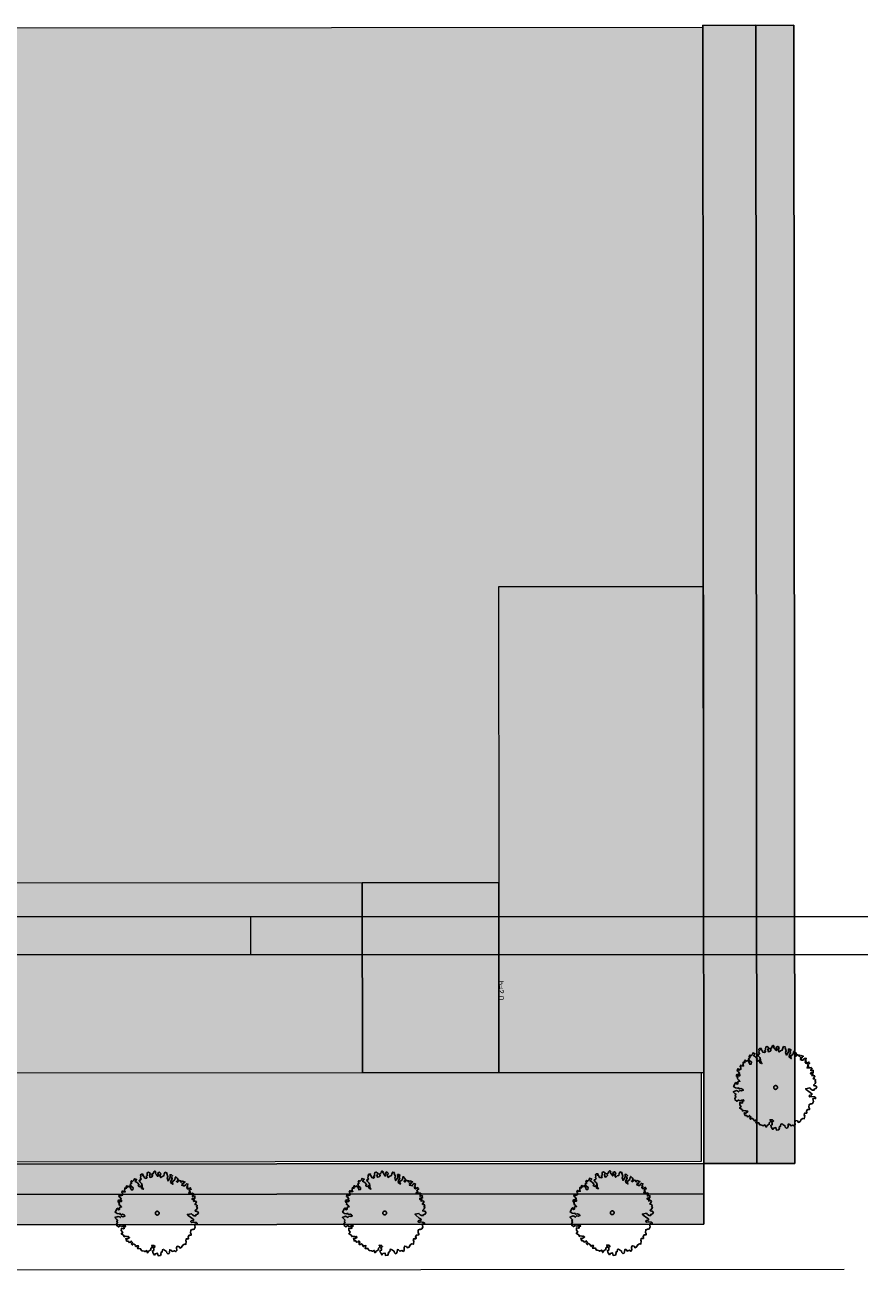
# Model space of a CAD drawing. Header units: metres. Extents: x -5203299 to 2078834, y 245743 to 5816291.
# Tile 242 of 256: x 366553 to 366608, y 5814308 to 5814392. Entities that reach past the tile are written whole.
import ezdxf

# ---------------------------------------------------------------- set-up
doc = ezdxf.new("R2010")
doc.units = ezdxf.units.M
doc.header["$LTSCALE"] = 0.5
doc.linetypes.add('ISO-02 Strichlinie', pattern=[3.81, 3.048, -0.762])
for name, color, linetype, lineweight in [('02.00_Gebäude-Dachlinien Neubau etc', 7, 'Continuous', 9), ('02.02_Nutzung. Gebäude-Wohnen. Gewerbe im EG', 7, 'Continuous', 9), ('02.02_Nutzung. Gebäude-Wohnen. Neubau (Geschosswohnen)', 7, 'Continuous', 9), ('03.10_Nutzung. Baufeld-Wohnen', 7, 'Continuous', 9), ('70 -74 Zeichnungsblatt- 4 Plankopf Linie', 7, 'Continuous', 13), ('99.02_Vermesserplan-Höhenpunkt EIF', 7, 'Continuous', 18), ('99.04_Erschließung_VP-S-Borde-Kantenstein', 7, 'Continuous', 25), ('Keine', 7, 'Continuous', 9)]:
    doc.layers.add(name, color=color, linetype=linetype, lineweight=lineweight)
for name, color, linetype, lineweight, true_color in [('99.04_1.BA Verkehrsanlagen-Achse', 1, 'Continuous', 20, 0xff0000), ('99.04_Erschließung_VP-KRA_S-LP-Krampnitz 1.BA$0$S-Achse', 1, 'Continuous', 20, 0xff0000), ('99.04_Erschließung_VP-S-Achse', 1, 'Continuous', 20, 0xff0000), ('99.04_Erschließung_VP-S-Farben-Gehweg-Betonsteinpflaster', 7, 'Continuous', 25, 0xffd6a8), ('99.04_Erschließung_VP-S-Farben-Grünflächen', 7, 'Continuous', 25, 0xc2e687), ('99.04_Erschließung_VP-S-Farben-Regengarten', 7, 'Continuous', 25, 0x60d2fb), ('S-Baum', 7, 'Continuous', 25, 0x4c994c)]:
    doc.layers.add(name, color=color, linetype=linetype, lineweight=lineweight, true_color=true_color)
doc.styles.add('Arial', font='arial.ttf')

# ---------------------------------------------------------------- blocks, each defined once
blk = doc.blocks.new('Gruppe-415')
at = {"layer": 'S-Baum', "flags": 128}
blk.add_lwpolyline([(12.428, 116.145), (12.36, 116.148), (12.282, 116.17), (12.283, 116.218), (12.374, 116.303), (12.417, 116.417), (12.37, 116.439), (12.372, 116.487), (12.41, 116.545), (12.336, 116.607), (12.256, 116.598), (12.269, 116.637), (12.341, 116.743), (12.351, 116.81), (12.264, 116.833), (12.167, 116.808), (12.228, 116.913), (12.084, 116.927), (12.075, 117.006), (12.175, 117.023), (12.251, 117.02), (12.246, 117.128), (12.267, 117.155), (12.18, 117.178), (12.099, 117.133), (12.102, 117.209), (12.184, 117.285), (12.106, 117.347), (12.027, 117.33), (11.95, 117.333), (11.851, 117.325), (11.873, 117.395), (11.953, 117.429), (11.877, 117.502), (11.948, 117.588), (12.016, 117.614), (11.961, 117.644), (11.963, 117.712), (11.874, 117.666), (11.785, 117.621), (11.717, 117.711), (11.797, 117.748), (11.73, 117.779), (11.773, 117.865), (11.796, 117.952), (11.709, 117.975), (11.627, 117.91), (11.585, 117.832), (11.497, 117.835), (11.391, 117.878), (11.472, 117.915), (11.395, 117.997), (11.514, 117.993), (11.545, 118.068), (11.605, 118.086), (11.499, 118.121), (11.429, 118.151), (11.37, 118.094), (11.311, 118.087), (11.342, 118.163), (11.246, 118.177), (11.186, 118.179), (11.145, 118.121), (11.095, 118.075), (11.037, 118.125), (11.099, 118.182), (11.14, 118.24), (11.076, 118.339), (10.991, 118.429), (10.959, 118.391), (10.934, 118.236), (10.843, 118.16), (10.754, 118.106), (10.807, 117.937), (10.656, 118.05), (10.689, 118.196), (10.76, 118.301), (10.708, 118.43), (10.787, 118.496), (10.701, 118.566), (10.614, 118.569), (10.63, 118.453), (10.606, 118.335), (10.484, 118.163), (10.431, 118.341), (10.474, 118.438), (10.401, 118.644), (10.414, 118.692), (10.297, 118.727), (10.236, 118.622), (10.212, 118.495), (10.103, 118.459), (10.002, 118.375), (9.946, 118.476), (10.003, 118.658), (9.918, 118.74), (9.817, 118.684), (9.862, 118.586), (9.809, 118.461), (9.707, 118.609), (9.641, 118.681), (9.672, 118.748), (9.606, 118.81), (9.527, 118.733), (9.513, 118.646), (9.395, 118.591), (9.48, 118.509), (9.397, 118.415), (9.3, 118.39), (9.258, 118.544), (9.255, 118.547), (9.328, 118.641), (9.204, 118.733), (9.115, 118.699), (9.1, 118.592), (9.109, 118.504), (9.036, 118.456), (9.105, 118.405), (9.052, 118.328), (8.928, 118.363), (8.873, 118.493), (8.795, 118.523), (8.837, 118.601), (8.721, 118.594), (8.669, 118.548), (8.685, 118.448), (8.662, 118.361), (8.71, 118.263), (8.657, 118.217), (8.581, 118.208), (8.634, 118.099), (8.738, 117.999), (8.784, 117.851), (8.788, 117.723), (8.863, 117.613), (8.738, 117.665), (8.704, 117.833), (8.623, 117.777), (8.509, 117.84), (8.579, 117.906), (8.448, 118.046), (8.315, 118.13), (8.415, 118.253), (8.261, 118.307), (8.238, 118.211), (8.136, 118.116), (8.081, 118.166), (8.027, 118.06), (8.095, 118.001), (7.994, 117.945), (8.049, 117.808), (8.182, 117.704), (8.169, 117.577), (8.061, 117.561), (8.033, 117.669), (7.923, 117.832), (7.861, 117.763), (7.775, 117.825), (7.727, 117.807), (7.762, 117.679), (7.702, 117.672), (7.635, 117.703), (7.633, 117.635), (7.63, 117.556), (7.589, 117.52), (7.675, 117.45), (7.547, 117.434), (7.481, 117.504), (7.43, 117.399), (7.476, 117.357), (7.483, 117.23), (7.343, 117.175), (7.357, 117.245), (7.286, 117.265), (7.245, 117.122), (7.311, 117.08), (7.395, 116.97), (7.334, 116.924), (7.42, 116.87), (7.409, 116.794), (7.29, 116.798), (7.246, 116.907), (7.185, 116.849), (7.193, 116.761), (7.279, 116.699), (7.247, 116.613), (7.333, 116.542), (7.417, 116.431), (7.389, 116.444), (7.289, 116.416), (7.284, 116.28), (7.204, 116.243), (7.226, 116.311), (7.16, 116.361), (7.119, 116.334), (6.995, 116.095), (7.119, 116.003), (7.254, 115.987), (7.315, 116.016), (7.369, 115.935), (7.488, 115.959), (7.583, 115.919), (7.64, 115.847), (7.531, 115.802), (7.416, 115.834), (7.334, 115.741), (7.276, 115.783), (7.189, 115.825), (6.983, 115.742), (7.076, 115.642), (7.161, 115.56), (7.102, 115.494), (7.156, 115.425), (7.076, 115.311), (7.101, 115.211), (7.214, 115.128), (7.324, 115.204), (7.43, 115.152), (7.55, 115.196), (7.639, 115.221), (7.685, 115.163), (7.547, 115.1), (7.604, 115.039), (7.533, 115.01), (7.409, 115.034), (7.404, 114.898), (7.496, 114.76), (7.397, 114.684), (7.483, 114.621), (7.558, 114.582), (7.594, 114.482), (7.654, 114.508), (7.781, 114.487), (7.848, 114.473), (7.878, 114.5), (7.944, 114.442), (7.793, 114.328), (7.706, 114.37), (7.751, 114.194), (7.867, 114.19), (7.912, 114.1), (8.021, 114.125), (8.054, 114.192), (8.139, 114.101), (8.067, 114.007), (8.067, 113.996), (8.142, 113.937), (8.212, 114.011), (8.328, 113.931), (8.315, 113.872), (8.373, 113.822), (8.403, 113.877), (8.53, 113.884), (8.476, 113.699), (8.572, 113.696), (8.671, 113.693), (8.689, 113.635), (8.726, 113.575), (8.774, 113.562), (8.929, 113.528), (8.947, 113.499), (8.968, 113.519), (9.077, 113.571), (9.102, 113.463), (9.14, 113.414), (9.203, 113.519), (9.353, 113.613), (9.356, 113.709), (9.468, 113.833), (9.4, 113.903), (9.558, 113.897), (9.632, 113.827), (9.493, 113.733), (9.551, 113.694), (9.547, 113.575), (9.458, 113.539), (9.472, 113.442), (9.51, 113.401), (9.585, 113.271), (9.647, 113.357), (9.793, 113.392), (9.827, 113.223), (9.983, 113.249), (10.027, 113.375), (10.01, 113.444), (10.099, 113.48), (10.123, 113.624), (10.192, 113.641), (10.25, 113.6), (10.383, 113.507), (10.411, 113.41), (10.476, 113.349), (10.557, 113.377), (10.588, 113.464), (10.602, 113.619), (10.68, 113.605), (10.765, 113.514), (10.902, 113.56), (10.999, 113.498), (11.062, 113.583), (11.048, 113.751), (11.088, 113.857), (11.206, 113.833), (11.279, 113.732), (11.38, 113.788), (11.453, 113.932), (11.563, 113.996), (11.661, 113.973), (11.688, 114.187), (11.649, 114.197), (11.682, 114.343), (11.741, 114.341), (11.817, 114.33), (11.838, 114.358), (11.838, 114.366), (11.805, 114.475), (11.877, 114.591), (11.913, 114.579), (12.013, 114.587), (12.015, 114.646), (11.97, 114.744), (11.984, 114.918), (12.015, 114.917), (12.085, 114.963), (12.133, 114.953), (12.213, 114.979), (12.274, 115.104), (12.232, 115.292), (12.341, 115.336), (12.399, 115.286), (12.402, 115.374), (12.335, 115.416), (12.158, 115.442), (12.021, 115.415), (11.975, 115.476), (12.017, 115.534), (12.153, 115.549), (12.164, 115.625), (12.042, 115.697), (11.813, 115.883), (11.756, 115.953), (12.021, 116.001), (12.098, 115.922), (12.203, 115.859), (12.319, 115.866), (12.313, 115.923), (12.313, 115.923), (12.43, 115.967), (12.482, 116.064)], close=True, dxfattribs=at)
at = {"layer": 'S-Baum'}
blk.add_rational_spline([(9.739, 115.914), (9.501, 115.978), (9.565, 116.216), (9.803, 116.152), (10.041, 116.089), (9.977, 115.851), (9.739, 115.914)], [1, 0.333333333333, 0.333333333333, 1, 0.333333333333, 0.333333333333, 1], degree=3, knots=[0, 0, 0, 0, 0.5, 0.5, 0.5, 1, 1, 1, 1], dxfattribs=at)
blk = doc.blocks.new('Gruppe-422')
at = {"layer": 'S-Baum', "flags": 128}
blk.add_lwpolyline([(1.656, 107.886), (1.588, 107.889), (1.51, 107.911), (1.511, 107.959), (1.602, 108.044), (1.645, 108.158), (1.598, 108.18), (1.6, 108.228), (1.638, 108.286), (1.564, 108.348), (1.485, 108.339), (1.497, 108.378), (1.569, 108.483), (1.58, 108.551), (1.493, 108.574), (1.395, 108.549), (1.456, 108.654), (1.312, 108.668), (1.303, 108.747), (1.403, 108.764), (1.479, 108.761), (1.474, 108.869), (1.495, 108.896), (1.408, 108.919), (1.327, 108.874), (1.33, 108.95), (1.412, 109.026), (1.335, 109.088), (1.255, 109.071), (1.178, 109.074), (1.079, 109.066), (1.101, 109.136), (1.182, 109.17), (1.105, 109.243), (1.176, 109.329), (1.244, 109.355), (1.189, 109.385), (1.191, 109.453), (1.102, 109.407), (1.013, 109.362), (0.945, 109.452), (1.025, 109.489), (0.959, 109.52), (1.001, 109.606), (1.024, 109.693), (0.937, 109.716), (0.855, 109.651), (0.813, 109.573), (0.726, 109.576), (0.619, 109.619), (0.7, 109.656), (0.623, 109.738), (0.742, 109.734), (0.773, 109.809), (0.833, 109.827), (0.727, 109.862), (0.657, 109.892), (0.598, 109.835), (0.539, 109.828), (0.57, 109.904), (0.474, 109.918), (0.415, 109.92), (0.373, 109.862), (0.323, 109.816), (0.266, 109.866), (0.327, 109.923), (0.369, 109.981), (0.304, 110.08), (0.219, 110.17), (0.187, 110.132), (0.162, 109.977), (0.071, 109.901), (-0.018, 109.847), (0.036, 109.678), (-0.116, 109.791), (-0.083, 109.937), (-0.011, 110.042), (-0.064, 110.171), (0.015, 110.236), (-0.07, 110.307), (-0.158, 110.31), (-0.142, 110.194), (-0.166, 110.076), (-0.288, 109.904), (-0.341, 110.082), (-0.298, 110.179), (-0.371, 110.385), (-0.358, 110.433), (-0.475, 110.468), (-0.536, 110.363), (-0.56, 110.236), (-0.668, 110.2), (-0.77, 110.116), (-0.826, 110.217), (-0.769, 110.399), (-0.854, 110.481), (-0.955, 110.425), (-0.91, 110.327), (-0.963, 110.202), (-1.065, 110.349), (-1.131, 110.422), (-1.1, 110.489), (-1.166, 110.551), (-1.245, 110.474), (-1.259, 110.387), (-1.377, 110.332), (-1.292, 110.25), (-1.375, 110.156), (-1.472, 110.131), (-1.514, 110.285), (-1.517, 110.288), (-1.443, 110.382), (-1.568, 110.474), (-1.657, 110.44), (-1.671, 110.333), (-1.663, 110.245), (-1.736, 110.197), (-1.666, 110.146), (-1.72, 110.069), (-1.843, 110.104), (-1.898, 110.233), (-1.977, 110.264), (-1.934, 110.342), (-2.051, 110.335), (-2.103, 110.289), (-2.087, 110.189), (-2.11, 110.102), (-2.062, 110.004), (-2.114, 109.958), (-2.191, 109.949), (-2.138, 109.84), (-2.034, 109.74), (-1.988, 109.591), (-1.984, 109.464), (-1.908, 109.354), (-2.034, 109.406), (-2.068, 109.574), (-2.149, 109.518), (-2.263, 109.581), (-2.193, 109.647), (-2.324, 109.787), (-2.457, 109.87), (-2.357, 109.994), (-2.51, 110.048), (-2.533, 109.952), (-2.636, 109.857), (-2.691, 109.907), (-2.745, 109.801), (-2.676, 109.742), (-2.777, 109.686), (-2.723, 109.548), (-2.59, 109.445), (-2.603, 109.318), (-2.711, 109.302), (-2.739, 109.41), (-2.849, 109.573), (-2.911, 109.504), (-2.997, 109.566), (-3.045, 109.548), (-3.01, 109.42), (-3.07, 109.413), (-3.137, 109.444), (-3.139, 109.376), (-3.142, 109.297), (-3.182, 109.261), (-3.097, 109.191), (-3.225, 109.175), (-3.291, 109.245), (-3.342, 109.139), (-3.295, 109.098), (-3.289, 108.971), (-3.429, 108.916), (-3.415, 108.986), (-3.485, 109.006), (-3.527, 108.863), (-3.461, 108.821), (-3.377, 108.711), (-3.438, 108.665), (-3.352, 108.611), (-3.363, 108.535), (-3.481, 108.539), (-3.526, 108.648), (-3.587, 108.59), (-3.579, 108.502), (-3.493, 108.44), (-3.525, 108.353), (-3.439, 108.283), (-3.355, 108.172), (-3.383, 108.185), (-3.483, 108.157), (-3.488, 108.021), (-3.568, 107.984), (-3.546, 108.051), (-3.612, 108.102), (-3.653, 108.075), (-3.777, 107.836), (-3.653, 107.744), (-3.517, 107.728), (-3.457, 107.757), (-3.403, 107.676), (-3.283, 107.7), (-3.189, 107.66), (-3.132, 107.588), (-3.241, 107.543), (-3.356, 107.575), (-3.438, 107.482), (-3.496, 107.524), (-3.582, 107.566), (-3.789, 107.483), (-3.696, 107.383), (-3.611, 107.301), (-3.67, 107.235), (-3.616, 107.166), (-3.696, 107.052), (-3.671, 106.952), (-3.558, 106.869), (-3.448, 106.945), (-3.342, 106.893), (-3.222, 106.937), (-3.133, 106.962), (-3.087, 106.904), (-3.225, 106.841), (-3.168, 106.78), (-3.239, 106.751), (-3.363, 106.775), (-3.368, 106.639), (-3.276, 106.5), (-3.375, 106.425), (-3.289, 106.362), (-3.214, 106.323), (-3.178, 106.223), (-3.118, 106.249), (-2.991, 106.228), (-2.923, 106.214), (-2.894, 106.241), (-2.828, 106.183), (-2.979, 106.069), (-3.066, 106.111), (-3.021, 105.934), (-2.905, 105.931), (-2.86, 105.841), (-2.751, 105.866), (-2.718, 105.933), (-2.633, 105.842), (-2.704, 105.748), (-2.705, 105.737), (-2.63, 105.678), (-2.56, 105.752), (-2.444, 105.672), (-2.457, 105.613), (-2.399, 105.563), (-2.369, 105.618), (-2.242, 105.625), (-2.296, 105.44), (-2.2, 105.437), (-2.101, 105.434), (-2.083, 105.376), (-2.045, 105.316), (-1.998, 105.303), (-1.843, 105.269), (-1.824, 105.24), (-1.804, 105.259), (-1.695, 105.312), (-1.67, 105.204), (-1.632, 105.155), (-1.569, 105.26), (-1.419, 105.354), (-1.415, 105.45), (-1.304, 105.574), (-1.372, 105.644), (-1.214, 105.638), (-1.14, 105.568), (-1.279, 105.474), (-1.221, 105.435), (-1.225, 105.316), (-1.314, 105.28), (-1.3, 105.183), (-1.262, 105.142), (-1.187, 105.012), (-1.124, 105.098), (-0.979, 105.132), (-0.945, 104.964), (-0.788, 104.99), (-0.745, 105.116), (-0.762, 105.185), (-0.673, 105.221), (-0.648, 105.365), (-0.58, 105.382), (-0.522, 105.34), (-0.389, 105.248), (-0.361, 105.151), (-0.295, 105.089), (-0.215, 105.118), (-0.184, 105.205), (-0.17, 105.36), (-0.092, 105.346), (-0.007, 105.255), (0.131, 105.301), (0.228, 105.239), (0.29, 105.324), (0.276, 105.492), (0.316, 105.598), (0.434, 105.574), (0.507, 105.472), (0.608, 105.528), (0.681, 105.673), (0.791, 105.737), (0.889, 105.714), (0.916, 105.928), (0.877, 105.938), (0.91, 106.084), (0.969, 106.082), (1.045, 106.071), (1.066, 106.099), (1.066, 106.107), (1.033, 106.216), (1.105, 106.332), (1.142, 106.32), (1.241, 106.327), (1.243, 106.387), (1.198, 106.485), (1.213, 106.659), (1.244, 106.658), (1.313, 106.704), (1.361, 106.694), (1.441, 106.72), (1.502, 106.845), (1.46, 107.033), (1.569, 107.077), (1.627, 107.027), (1.63, 107.115), (1.563, 107.157), (1.386, 107.183), (1.249, 107.156), (1.203, 107.217), (1.245, 107.275), (1.381, 107.29), (1.392, 107.366), (1.27, 107.438), (1.041, 107.624), (0.984, 107.694), (1.249, 107.742), (1.326, 107.663), (1.431, 107.6), (1.548, 107.607), (1.541, 107.664), (1.541, 107.664), (1.658, 107.708), (1.71, 107.805)], close=True, dxfattribs=at)
at = {"layer": 'S-Baum'}
blk.add_rational_spline([(-1.033, 107.655), (-1.271, 107.719), (-1.207, 107.957), (-0.969, 107.893), (-0.731, 107.83), (-0.795, 107.592), (-1.033, 107.655)], [1, 0.333333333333, 0.333333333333, 1, 0.333333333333, 0.333333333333, 1], degree=3, knots=[0, 0, 0, 0, 0.5, 0.5, 0.5, 1, 1, 1, 1], dxfattribs=at)
blk = doc.blocks.new('Gruppe-423')
at = {"layer": 'S-Baum', "flags": 128}
blk.add_lwpolyline([(-13.344, 107.874), (-13.412, 107.876), (-13.49, 107.899), (-13.489, 107.947), (-13.398, 108.031), (-13.355, 108.146), (-13.402, 108.167), (-13.4, 108.215), (-13.362, 108.273), (-13.436, 108.335), (-13.515, 108.327), (-13.503, 108.366), (-13.431, 108.471), (-13.42, 108.538), (-13.507, 108.561), (-13.605, 108.536), (-13.544, 108.642), (-13.688, 108.655), (-13.697, 108.735), (-13.597, 108.751), (-13.521, 108.748), (-13.526, 108.856), (-13.505, 108.884), (-13.592, 108.906), (-13.673, 108.861), (-13.67, 108.937), (-13.588, 109.014), (-13.665, 109.076), (-13.745, 109.059), (-13.822, 109.061), (-13.921, 109.053), (-13.899, 109.123), (-13.818, 109.157), (-13.895, 109.231), (-13.824, 109.316), (-13.756, 109.342), (-13.811, 109.372), (-13.809, 109.44), (-13.898, 109.395), (-13.987, 109.35), (-14.055, 109.44), (-13.975, 109.477), (-14.041, 109.507), (-13.999, 109.593), (-13.976, 109.68), (-14.063, 109.703), (-14.145, 109.638), (-14.187, 109.56), (-14.274, 109.563), (-14.381, 109.606), (-14.3, 109.643), (-14.376, 109.725), (-14.258, 109.721), (-14.227, 109.796), (-14.167, 109.814), (-14.273, 109.849), (-14.343, 109.88), (-14.402, 109.822), (-14.461, 109.816), (-14.43, 109.891), (-14.526, 109.906), (-14.585, 109.908), (-14.627, 109.85), (-14.677, 109.803), (-14.734, 109.853), (-14.673, 109.911), (-14.631, 109.969), (-14.696, 110.067), (-14.781, 110.158), (-14.813, 110.119), (-14.838, 109.964), (-14.929, 109.888), (-15.018, 109.835), (-14.964, 109.666), (-15.116, 109.778), (-15.083, 109.924), (-15.011, 110.03), (-15.064, 110.159), (-14.985, 110.224), (-15.07, 110.295), (-15.158, 110.298), (-15.142, 110.181), (-15.166, 110.063), (-15.288, 109.892), (-15.341, 110.069), (-15.298, 110.167), (-15.371, 110.373), (-15.358, 110.42), (-15.475, 110.456), (-15.536, 110.35), (-15.56, 110.224), (-15.668, 110.188), (-15.77, 110.103), (-15.826, 110.204), (-15.769, 110.386), (-15.854, 110.468), (-15.955, 110.412), (-15.91, 110.315), (-15.963, 110.189), (-16.065, 110.337), (-16.131, 110.41), (-16.1, 110.477), (-16.166, 110.538), (-16.245, 110.462), (-16.259, 110.375), (-16.377, 110.319), (-16.292, 110.237), (-16.375, 110.144), (-16.472, 110.119), (-16.514, 110.272), (-16.517, 110.276), (-16.443, 110.37), (-16.568, 110.461), (-16.657, 110.428), (-16.671, 110.321), (-16.663, 110.233), (-16.736, 110.184), (-16.666, 110.134), (-16.72, 110.056), (-16.843, 110.092), (-16.898, 110.221), (-16.977, 110.252), (-16.934, 110.33), (-17.051, 110.322), (-17.103, 110.276), (-17.087, 110.176), (-17.11, 110.089), (-17.062, 109.992), (-17.114, 109.945), (-17.191, 109.937), (-17.138, 109.827), (-17.034, 109.728), (-16.988, 109.579), (-16.984, 109.451), (-16.908, 109.341), (-17.034, 109.394), (-17.068, 109.562), (-17.149, 109.505), (-17.263, 109.568), (-17.193, 109.634), (-17.324, 109.774), (-17.457, 109.858), (-17.357, 109.982), (-17.51, 110.035), (-17.533, 109.94), (-17.636, 109.844), (-17.691, 109.894), (-17.745, 109.788), (-17.676, 109.73), (-17.777, 109.674), (-17.723, 109.536), (-17.59, 109.432), (-17.603, 109.305), (-17.711, 109.289), (-17.739, 109.398), (-17.849, 109.56), (-17.911, 109.491), (-17.997, 109.554), (-18.045, 109.536), (-18.01, 109.407), (-18.07, 109.401), (-18.137, 109.431), (-18.139, 109.363), (-18.142, 109.284), (-18.182, 109.249), (-18.097, 109.178), (-18.225, 109.162), (-18.291, 109.233), (-18.342, 109.127), (-18.295, 109.086), (-18.288, 108.958), (-18.429, 108.903), (-18.415, 108.974), (-18.485, 108.993), (-18.527, 108.85), (-18.461, 108.808), (-18.377, 108.698), (-18.438, 108.652), (-18.352, 108.598), (-18.363, 108.522), (-18.481, 108.526), (-18.526, 108.635), (-18.587, 108.578), (-18.579, 108.49), (-18.493, 108.428), (-18.525, 108.341), (-18.439, 108.27), (-18.355, 108.16), (-18.383, 108.172), (-18.483, 108.144), (-18.488, 108.009), (-18.568, 107.972), (-18.546, 108.039), (-18.612, 108.089), (-18.653, 108.062), (-18.777, 107.823), (-18.653, 107.731), (-18.517, 107.715), (-18.457, 107.744), (-18.403, 107.663), (-18.283, 107.688), (-18.189, 107.648), (-18.132, 107.575), (-18.241, 107.531), (-18.356, 107.563), (-18.438, 107.469), (-18.496, 107.511), (-18.582, 107.554), (-18.789, 107.47), (-18.696, 107.371), (-18.611, 107.289), (-18.67, 107.223), (-18.616, 107.153), (-18.696, 107.04), (-18.671, 106.94), (-18.558, 106.857), (-18.448, 106.932), (-18.342, 106.881), (-18.222, 106.925), (-18.133, 106.95), (-18.087, 106.892), (-18.225, 106.828), (-18.168, 106.767), (-18.239, 106.738), (-18.363, 106.762), (-18.368, 106.627), (-18.276, 106.488), (-18.375, 106.412), (-18.289, 106.35), (-18.214, 106.31), (-18.178, 106.21), (-18.118, 106.236), (-17.991, 106.215), (-17.923, 106.201), (-17.894, 106.229), (-17.828, 106.17), (-17.979, 106.056), (-18.066, 106.099), (-18.021, 105.922), (-17.905, 105.918), (-17.86, 105.829), (-17.751, 105.853), (-17.718, 105.92), (-17.633, 105.83), (-17.704, 105.736), (-17.705, 105.724), (-17.63, 105.665), (-17.56, 105.739), (-17.444, 105.659), (-17.457, 105.6), (-17.399, 105.55), (-17.369, 105.606), (-17.242, 105.613), (-17.296, 105.428), (-17.2, 105.424), (-17.101, 105.421), (-17.083, 105.364), (-17.045, 105.303), (-16.998, 105.29), (-16.843, 105.257), (-16.824, 105.228), (-16.804, 105.247), (-16.695, 105.3), (-16.67, 105.191), (-16.632, 105.142), (-16.569, 105.247), (-16.419, 105.341), (-16.415, 105.437), (-16.304, 105.561), (-16.372, 105.631), (-16.214, 105.626), (-16.14, 105.555), (-16.279, 105.461), (-16.221, 105.422), (-16.225, 105.304), (-16.314, 105.267), (-16.3, 105.17), (-16.262, 105.129), (-16.187, 105), (-16.124, 105.085), (-15.979, 105.12), (-15.945, 104.952), (-15.788, 104.978), (-15.745, 105.103), (-15.762, 105.172), (-15.673, 105.209), (-15.648, 105.352), (-15.58, 105.369), (-15.522, 105.328), (-15.389, 105.236), (-15.361, 105.139), (-15.295, 105.077), (-15.215, 105.105), (-15.184, 105.192), (-15.17, 105.347), (-15.092, 105.333), (-15.007, 105.243), (-14.869, 105.289), (-14.772, 105.226), (-14.71, 105.312), (-14.724, 105.479), (-14.684, 105.585), (-14.566, 105.561), (-14.493, 105.46), (-14.392, 105.516), (-14.319, 105.661), (-14.209, 105.725), (-14.111, 105.702), (-14.084, 105.916), (-14.123, 105.925), (-14.09, 106.071), (-14.031, 106.069), (-13.955, 106.058), (-13.934, 106.086), (-13.934, 106.094), (-13.967, 106.203), (-13.895, 106.319), (-13.858, 106.307), (-13.759, 106.315), (-13.757, 106.374), (-13.802, 106.472), (-13.787, 106.647), (-13.756, 106.646), (-13.687, 106.692), (-13.639, 106.681), (-13.559, 106.707), (-13.498, 106.832), (-13.54, 107.02), (-13.431, 107.065), (-13.373, 107.015), (-13.37, 107.102), (-13.437, 107.144), (-13.614, 107.17), (-13.751, 107.144), (-13.797, 107.205), (-13.755, 107.263), (-13.619, 107.278), (-13.608, 107.354), (-13.73, 107.426), (-13.959, 107.612), (-14.016, 107.682), (-13.751, 107.729), (-13.674, 107.65), (-13.569, 107.587), (-13.452, 107.595), (-13.459, 107.651), (-13.459, 107.651), (-13.342, 107.695), (-13.29, 107.793)], close=True, dxfattribs=at)
at = {"layer": 'S-Baum'}
blk.add_rational_spline([(-16.033, 107.643), (-16.271, 107.707), (-16.207, 107.944), (-15.969, 107.881), (-15.731, 107.817), (-15.795, 107.579), (-16.033, 107.643)], [1, 0.333333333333, 0.333333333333, 1, 0.333333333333, 0.333333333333, 1], degree=3, knots=[0, 0, 0, 0, 0.5, 0.5, 0.5, 1, 1, 1, 1], dxfattribs=at)
blk = doc.blocks.new('Gruppe-424')
at = {"layer": 'S-Baum', "flags": 128}
blk.add_lwpolyline([(-28.344, 107.861), (-28.412, 107.864), (-28.49, 107.886), (-28.489, 107.934), (-28.398, 108.019), (-28.355, 108.133), (-28.402, 108.155), (-28.4, 108.203), (-28.362, 108.261), (-28.436, 108.323), (-28.515, 108.314), (-28.503, 108.353), (-28.431, 108.458), (-28.42, 108.526), (-28.507, 108.549), (-28.605, 108.524), (-28.544, 108.629), (-28.688, 108.642), (-28.697, 108.722), (-28.597, 108.738), (-28.521, 108.736), (-28.526, 108.843), (-28.505, 108.871), (-28.592, 108.894), (-28.673, 108.848), (-28.67, 108.925), (-28.588, 109.001), (-28.665, 109.063), (-28.745, 109.046), (-28.822, 109.049), (-28.921, 109.041), (-28.899, 109.111), (-28.818, 109.145), (-28.895, 109.218), (-28.824, 109.303), (-28.755, 109.329), (-28.811, 109.36), (-28.809, 109.427), (-28.898, 109.382), (-28.987, 109.337), (-29.055, 109.427), (-28.975, 109.464), (-29.041, 109.495), (-28.999, 109.581), (-28.976, 109.668), (-29.063, 109.691), (-29.145, 109.625), (-29.187, 109.548), (-29.274, 109.551), (-29.381, 109.594), (-29.3, 109.631), (-29.376, 109.713), (-29.258, 109.709), (-29.227, 109.784), (-29.167, 109.802), (-29.273, 109.836), (-29.343, 109.867), (-29.402, 109.81), (-29.461, 109.803), (-29.43, 109.878), (-29.526, 109.893), (-29.585, 109.895), (-29.627, 109.837), (-29.677, 109.791), (-29.734, 109.841), (-29.673, 109.898), (-29.631, 109.956), (-29.696, 110.054), (-29.781, 110.145), (-29.813, 110.106), (-29.838, 109.952), (-29.929, 109.876), (-30.018, 109.822), (-29.964, 109.653), (-30.116, 109.766), (-30.083, 109.912), (-30.011, 110.017), (-30.064, 110.146), (-29.985, 110.211), (-30.07, 110.282), (-30.158, 110.285), (-30.142, 110.169), (-30.166, 110.051), (-30.288, 109.879), (-30.341, 110.056), (-30.298, 110.154), (-30.371, 110.36), (-30.358, 110.408), (-30.475, 110.443), (-30.536, 110.337), (-30.56, 110.211), (-30.668, 110.175), (-30.77, 110.091), (-30.826, 110.192), (-30.769, 110.374), (-30.854, 110.456), (-30.955, 110.4), (-30.91, 110.302), (-30.963, 110.177), (-31.065, 110.324), (-31.131, 110.397), (-31.1, 110.464), (-31.166, 110.526), (-31.245, 110.449), (-31.259, 110.362), (-31.377, 110.307), (-31.292, 110.224), (-31.375, 110.131), (-31.472, 110.106), (-31.514, 110.26), (-31.517, 110.263), (-31.443, 110.357), (-31.568, 110.449), (-31.657, 110.415), (-31.671, 110.308), (-31.663, 110.22), (-31.736, 110.172), (-31.666, 110.121), (-31.72, 110.044), (-31.843, 110.079), (-31.898, 110.208), (-31.977, 110.239), (-31.934, 110.317), (-32.051, 110.31), (-32.103, 110.263), (-32.087, 110.164), (-32.11, 110.077), (-32.062, 109.979), (-32.114, 109.933), (-32.191, 109.924), (-32.138, 109.815), (-32.034, 109.715), (-31.988, 109.566), (-31.984, 109.439), (-31.908, 109.329), (-32.034, 109.381), (-32.068, 109.549), (-32.149, 109.493), (-32.263, 109.556), (-32.193, 109.621), (-32.324, 109.762), (-32.457, 109.845), (-32.357, 109.969), (-32.51, 110.023), (-32.533, 109.927), (-32.636, 109.832), (-32.691, 109.882), (-32.745, 109.776), (-32.676, 109.717), (-32.777, 109.661), (-32.723, 109.523), (-32.59, 109.42), (-32.603, 109.293), (-32.711, 109.277), (-32.739, 109.385), (-32.849, 109.547), (-32.911, 109.479), (-32.997, 109.541), (-33.045, 109.523), (-33.01, 109.394), (-33.07, 109.388), (-33.137, 109.419), (-33.139, 109.351), (-33.142, 109.272), (-33.182, 109.236), (-33.097, 109.165), (-33.225, 109.15), (-33.291, 109.22), (-33.342, 109.114), (-33.295, 109.073), (-33.288, 108.946), (-33.429, 108.891), (-33.415, 108.961), (-33.485, 108.98), (-33.527, 108.838), (-33.461, 108.796), (-33.377, 108.685), (-33.438, 108.639), (-33.352, 108.586), (-33.363, 108.51), (-33.481, 108.514), (-33.526, 108.623), (-33.587, 108.565), (-33.579, 108.477), (-33.493, 108.415), (-33.525, 108.328), (-33.439, 108.257), (-33.355, 108.147), (-33.383, 108.16), (-33.483, 108.132), (-33.488, 107.996), (-33.568, 107.959), (-33.546, 108.026), (-33.612, 108.077), (-33.653, 108.05), (-33.777, 107.811), (-33.653, 107.719), (-33.517, 107.703), (-33.457, 107.732), (-33.403, 107.651), (-33.283, 107.675), (-33.189, 107.635), (-33.132, 107.562), (-33.241, 107.518), (-33.356, 107.55), (-33.438, 107.457), (-33.496, 107.498), (-33.582, 107.541), (-33.789, 107.457), (-33.696, 107.358), (-33.611, 107.276), (-33.67, 107.21), (-33.616, 107.14), (-33.696, 107.027), (-33.671, 106.927), (-33.558, 106.844), (-33.448, 106.92), (-33.342, 106.868), (-33.222, 106.912), (-33.133, 106.937), (-33.087, 106.879), (-33.225, 106.816), (-33.168, 106.755), (-33.239, 106.726), (-33.363, 106.75), (-33.368, 106.614), (-33.276, 106.475), (-33.375, 106.399), (-33.289, 106.337), (-33.214, 106.298), (-33.178, 106.198), (-33.118, 106.224), (-32.991, 106.202), (-32.923, 106.189), (-32.894, 106.216), (-32.828, 106.157), (-32.979, 106.044), (-33.066, 106.086), (-33.021, 105.909), (-32.905, 105.905), (-32.86, 105.816), (-32.751, 105.841), (-32.718, 105.907), (-32.633, 105.817), (-32.704, 105.723), (-32.705, 105.712), (-32.63, 105.653), (-32.56, 105.727), (-32.444, 105.646), (-32.457, 105.587), (-32.399, 105.537), (-32.369, 105.593), (-32.242, 105.6), (-32.296, 105.415), (-32.2, 105.412), (-32.101, 105.408), (-32.083, 105.351), (-32.045, 105.291), (-31.998, 105.278), (-31.843, 105.244), (-31.824, 105.215), (-31.804, 105.234), (-31.695, 105.287), (-31.67, 105.179), (-31.632, 105.129), (-31.569, 105.235), (-31.419, 105.329), (-31.415, 105.425), (-31.304, 105.548), (-31.372, 105.619), (-31.214, 105.613), (-31.14, 105.543), (-31.279, 105.448), (-31.221, 105.41), (-31.225, 105.291), (-31.314, 105.254), (-31.3, 105.158), (-31.262, 105.117), (-31.187, 104.987), (-31.124, 105.073), (-30.979, 105.107), (-30.945, 104.939), (-30.788, 104.965), (-30.745, 105.091), (-30.762, 105.159), (-30.673, 105.196), (-30.648, 105.339), (-30.58, 105.357), (-30.522, 105.315), (-30.389, 105.223), (-30.361, 105.126), (-30.295, 105.064), (-30.215, 105.093), (-30.184, 105.179), (-30.17, 105.334), (-30.091, 105.32), (-30.007, 105.23), (-29.869, 105.276), (-29.772, 105.213), (-29.71, 105.299), (-29.724, 105.466), (-29.684, 105.573), (-29.566, 105.549), (-29.493, 105.447), (-29.392, 105.503), (-29.319, 105.648), (-29.209, 105.712), (-29.111, 105.689), (-29.084, 105.903), (-29.123, 105.913), (-29.09, 106.059), (-29.031, 106.057), (-28.955, 106.046), (-28.934, 106.073), (-28.934, 106.082), (-28.967, 106.19), (-28.895, 106.307), (-28.858, 106.294), (-28.759, 106.302), (-28.757, 106.362), (-28.802, 106.459), (-28.787, 106.634), (-28.756, 106.633), (-28.687, 106.679), (-28.639, 106.669), (-28.559, 106.694), (-28.498, 106.82), (-28.54, 107.008), (-28.431, 107.052), (-28.373, 107.002), (-28.37, 107.09), (-28.437, 107.132), (-28.614, 107.157), (-28.751, 107.131), (-28.797, 107.192), (-28.755, 107.25), (-28.619, 107.265), (-28.608, 107.341), (-28.73, 107.413), (-28.959, 107.599), (-29.016, 107.669), (-28.751, 107.717), (-28.674, 107.638), (-28.569, 107.575), (-28.452, 107.582), (-28.459, 107.639), (-28.459, 107.639), (-28.342, 107.683), (-28.29, 107.78)], close=True, dxfattribs=at)
at = {"layer": 'S-Baum'}
blk.add_rational_spline([(-31.033, 107.63), (-31.271, 107.694), (-31.207, 107.932), (-30.969, 107.868), (-30.731, 107.804), (-30.795, 107.566), (-31.033, 107.63)], [1, 0.333333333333, 0.333333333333, 1, 0.333333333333, 0.333333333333, 1], degree=3, knots=[0, 0, 0, 0, 0.5, 0.5, 0.5, 1, 1, 1, 1], dxfattribs=at)
blk = doc.blocks.new('_23-07-06_Massenplan_TB_Weiterführende Schule (3D)')
at = {"layer": '02.02_Nutzung. Gebäude-Wohnen. Gewerbe im EG', "linetype": 'Continuous', "lineweight": 0, "true_color": 0xd7a279}
for points in [[(-8.483, 129.518), (-8.472, 117.018), (5.028, 117.029), (5.001, 149.029), (-8.499, 149.018)], [(-17.472, 117.01), (-8.472, 117.018), (-8.483, 129.518), (-12.483, 129.515), (-17.483, 129.51)]]:
    blk.add_hatch(color=33, dxfattribs=at).paths.add_polyline_path(points)
at = {"layer": '02.02_Nutzung. Gebäude-Wohnen. Neubau (Geschosswohnen)', "linetype": 'Continuous', "lineweight": 0, "true_color": 0xff6666}
blk.add_hatch(color=11, dxfattribs=at).paths.add_polyline_path([(-17.483, 129.51), (-42.983, 129.489), (-42.972, 116.989), (-17.472, 117.01)])
at = {"layer": '03.10_Nutzung. Baufeld-Wohnen', "linetype": 'Continuous', "lineweight": 0, "true_color": 0xf1aba7, "transparency": 33554636}
blk.add_hatch(color=21, dxfattribs=at).paths.add_polyline_path([(-163.869, 172.388), (-163.819, 112.888), (-163.817, 111.038), (4.883, 111.179), (4.878, 117.029), (5.028, 117.029), (4.97, 185.881), (-44.014, 185.838), (-44.019, 172.488)])
at = {"layer": '99.04_Erschließung_VP-S-Farben-Gehweg-Betonsteinpflaster', "linetype": 'Continuous', "lineweight": 0, "true_color": 0xffd6a8}
for points in [[(8.47, 186.034), (8.533, 111.032), (5.033, 111.029), (4.97, 186.031)], [(5.035, 109.029), (5.033, 111.029), (-79.467, 110.958), (-79.465, 108.958)]]:
    blk.add_hatch(color=41, dxfattribs=at).paths.add_polyline_path(points)
at = {"layer": '99.04_Erschließung_VP-S-Farben-Grünflächen', "linetype": 'Continuous', "lineweight": 0, "true_color": 0xc2e687}
blk.add_hatch(color=71, dxfattribs=at).paths.add_polyline_path([(5.036, 107.029), (5.035, 109.029), (-79.465, 108.958), (-79.464, 106.958)])
at = {"layer": '99.04_Erschließung_VP-S-Farben-Regengarten', "linetype": 'Continuous', "lineweight": 0, "true_color": 0x60d2fb}
blk.add_hatch(color=141, dxfattribs=at).paths.add_polyline_path([(8.47, 186.032), (8.533, 111.032), (11.033, 111.034), (10.97, 186.034)])
at = {"layer": '02.00_Gebäude-Dachlinien Neubau etc'}
blk.add_line((-8.483, 129.518), (-8.472, 117.018), dxfattribs=at)
at = {"layer": '02.02_Nutzung. Gebäude-Wohnen. Gewerbe im EG', "flags": 128}
for points in [[(-8.483, 129.518), (-8.472, 117.018), (5.028, 117.029), (5.001, 149.029), (-8.499, 149.018)], [(-17.472, 117.01), (-8.472, 117.018), (-8.483, 129.518), (-12.483, 129.515), (-17.483, 129.51)]]:
    blk.add_lwpolyline(points, close=True, dxfattribs=at)
at = {"layer": '02.02_Nutzung. Gebäude-Wohnen. Neubau (Geschosswohnen)', "flags": 128}
blk.add_lwpolyline([(-17.483, 129.51), (-42.983, 129.489), (-42.972, 116.989), (-17.472, 117.01)], close=True, dxfattribs=at)
at = {"layer": '03.10_Nutzung. Baufeld-Wohnen', "flags": 128}
blk.add_lwpolyline([(-163.869, 172.388), (-163.819, 112.888), (-163.817, 111.038), (4.883, 111.179), (4.878, 117.029), (5.028, 117.029), (4.97, 185.881), (-44.014, 185.838), (-44.019, 172.488)], close=True, dxfattribs=at)
at = {"layer": '99.04_1.BA Verkehrsanlagen-Achse', "linetype": 'Continuous', "lineweight": 20}
blk.add_line((14.289, 104.037), (-224.461, 103.837), dxfattribs=at)
at = {"layer": '99.04_Erschließung_VP-KRA_S-LP-Krampnitz 1.BA$0$S-Achse', "linetype": 'Continuous'}
blk.add_line((14.289, 104.037), (-224.461, 103.837), dxfattribs=at)
at = {"layer": '99.04_Erschließung_VP-S-Achse', "linetype": 'Continuous'}
blk.add_line((14.289, 104.037), (-224.461, 103.837), dxfattribs=at)
at = {"layer": '99.04_Erschließung_VP-S-Borde-Kantenstein', "lineweight": 9}
for p, q in [((4.97, 186.031), (5.033, 111.029)), ((5.033, 111.029), (-163.967, 110.888)), ((5.035, 109.029), (-79.465, 108.958))]:
    blk.add_line(p, q, dxfattribs=at)
at = {"layer": '99.04_Erschließung_VP-S-Farben-Gehweg-Betonsteinpflaster', "flags": 128}
for points in [[(8.47, 186.034), (8.533, 111.032), (5.033, 111.029), (4.97, 186.031)], [(5.035, 109.029), (5.033, 111.029), (-79.467, 110.958), (-79.465, 108.958)]]:
    blk.add_lwpolyline(points, close=True, dxfattribs=at)
at = {"layer": '99.04_Erschließung_VP-S-Farben-Grünflächen', "flags": 128}
blk.add_lwpolyline([(5.036, 107.029), (5.035, 109.029), (-79.465, 108.958), (-79.464, 106.958)], close=True, dxfattribs=at)
at = {"layer": '99.04_Erschließung_VP-S-Farben-Regengarten', "flags": 128}
blk.add_lwpolyline([(8.47, 186.032), (8.533, 111.032), (11.033, 111.034), (10.97, 186.034)], close=True, dxfattribs=at)
at = {"layer": 'S-Baum'}
for name in ['Gruppe-415', 'Gruppe-424', 'Gruppe-423', 'Gruppe-422']:
    blk.add_blockref(name, (0, 0), dxfattribs=at)
at = {"layer": '99.02_Vermesserplan-Höhenpunkt EIF', "color": 7, "insert": (-8.128, 121.8), "char_height": 0.36, "attachment_point": 3, "rotation": 271.95144, "line_spacing_factor": 0.251004, "style": 'Arial'}
blk.add_mtext('h=2.0', dxfattribs=at)
blk = doc.blocks.new('Plankopf')
at = {"layer": '70 -74 Zeichnungsblatt- 4 Plankopf Linie', "color": 7, "linetype": 'ISO-02 Strichlinie', "lineweight": 5, "transparency": 33554687}
blk.add_line((0.0245, 0.4205), (0.0245, 0.4155), dxfattribs=at)
at = {"layer": '70 -74 Zeichnungsblatt- 4 Plankopf Linie', "transparency": 33554687, "flags": 128}
for points in [[(-0.5945, 0.4205), (0.5945, 0.4205), (0.5945, -0.4205), (-0.5945, -0.4205)], [(-0.5745, -0.4155), (-0.5745, 0.4155), (0.5895, 0.4155), (0.5895, -0.4155)]]:
    blk.add_lwpolyline(points, close=True, dxfattribs=at)
at = {"layer": '70 -74 Zeichnungsblatt- 4 Plankopf Linie', "color": 0, "flags": 1}
for tag in ['Geschäftszeichen', 'Papiermaße', 'Landschaftsarchitekt', 'Landschaftsarchitekten_Zusatz-1-', 'AR_Genehmigt_-_Datum', 'Auto_Generate_Page_Number', 'Auto_Total_Num_Sheets', 'Architekt', 'Architekt_Zusatz_-1-', 'Current_Plot_Date', 'Scale', 'Sheet_Number', 'Sheet_Title', 'Teil', 'Gewerk', 'Total_Num_Sheets', 'Tragwerksplanung', 'Tragwerksplanung_Zusatz_-1-', 'Zone', 'Zone', 'Zone', 'Zone', 'Zone', 'Status', 'TGA', 'TGA_Zusatz_-1-', 'Zone', 'Number', 'Publish_Date', 'Number', 'Publish_Date', 'Number', 'Publish_Date', 'Number', 'Publish_Date', 'Number', 'Publish_Date', 'Planungsgrundlagen', 'Plot_Date_Format', 'BH_Genehmigt_-_Datum', 'Ebene', 'Page_Number', 'Plannummer_Fachplaner', 'File_Name', 'File_Name_Include_Path', 'Projektname_Zusatz', 'Höhe_üNHN', 'Leistungsphase', 'Number', 'Publish_Date', 'Recipients', 'Recipients', 'Recipients', 'Recipients', 'Recipients', 'Project_Date', 'Project_ID', 'Project_Name', 'Recipients', 'Date', 'Note', 'Date', 'Note', 'Date', 'Note', 'Date', 'Note', 'Date', 'Note', 'Format', 'Date', 'Date', 'Note']:
    blk.add_attdef(tag, (-0.5945, -0.4205), '', height=0.00018, dxfattribs=at)

msp = doc.modelspace()

# ---------------------------------------------------------------- block references
at = {"layer": 'Keine', "color": 1}
msp.add_blockref('_23-07-06_Massenplan_TB_Weiterführende Schule (3D)', (366592.803, 5814205.708), dxfattribs=at)

# ---------------------------------------------------------------- next in the draw order: block references
at = {"layer": '70 -74 Zeichnungsblatt- 4 Plankopf Linie', "xscale": 500, "yscale": 500, "zscale": 500}
msp.add_blockref('Plankopf', (366555.71, 5814122.76), dxfattribs=at)

doc.saveas('drawing.dxf')
